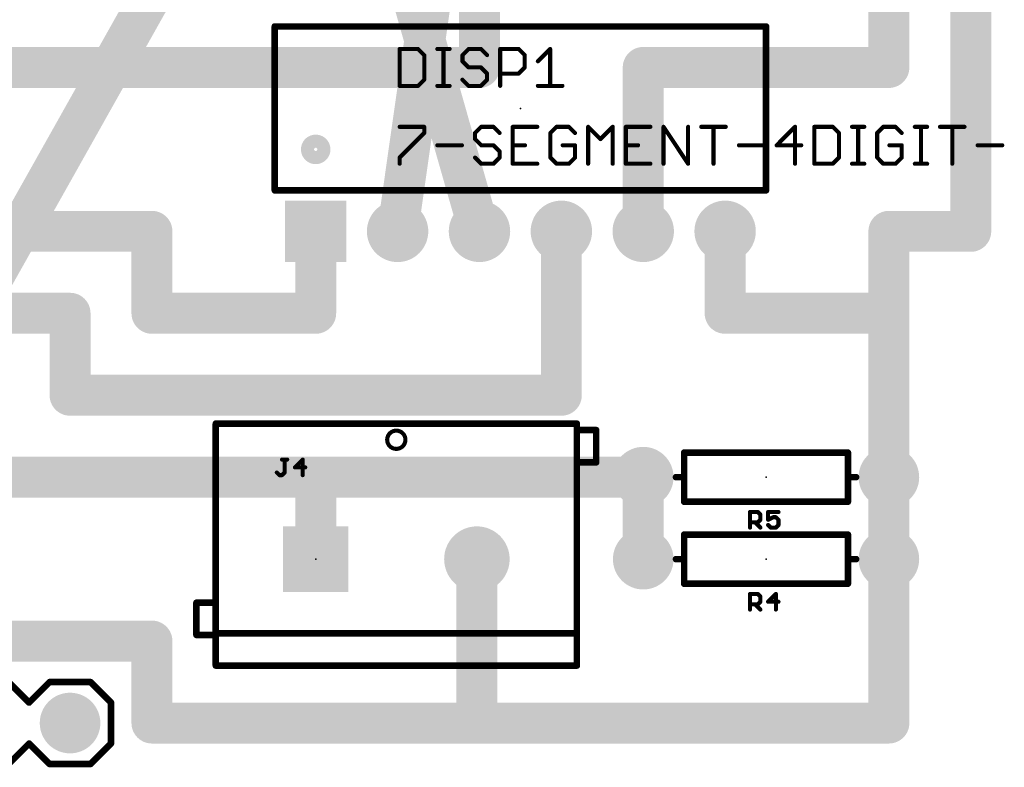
# Model space of a CAD drawing. Extents: x 28.5 to 116.5, y 17.1 to 76.8.
# Tile 6 of 8: x 69.6 to 100.1, y 18.9 to 42.1. Entities that reach past the tile are written whole.
import ezdxf

# ---------------------------------------------------------------- set-up
doc = ezdxf.new("R2010")
doc.units = 0
for name, color, linetype in [('1', 22, 'CONTINUOUS'), ('16', 175, 'CONTINUOUS'), ('17', 82, 'CONTINUOUS'), ('21', 253, 'CONTINUOUS'), ('23', 7, 'CONTINUOUS'), ('25', 253, 'CONTINUOUS'), ('27', 253, 'CONTINUOUS'), ('51', 253, 'CONTINUOUS')]:
    doc.layers.add(name, color=color, linetype=linetype)

# ---------------------------------------------------------------- blocks, each defined once
blk = doc.blocks.new('SQUAREP')
blk.add_solid([(-0.5, -0.5), (0.5, -0.5), (-0.5, 0.5), (0.5, 0.5)])
blk = doc.blocks.new('ROUNDP')
at = {"const_width": 0.5}
blk.add_lwpolyline([(0, -0.25, 1), (0, 0.25, 1), (0, -0.25)], format="xyb", dxfattribs=at)
blk = doc.blocks.new('RECT')
blk.add_solid([(-0.5, -0.5), (0.5, -0.5), (-0.5, 0.5), (0.5, 0.5)])

msp = doc.modelspace()

# ---------------------------------------------------------------- linework, layer by layer
at = {"layer": '1', "const_width": 1.27}
for points in [[(83.82, 60.96), (60.96, 20.32)], [(78.74, 53.34), (83.82, 35.56)], [(83.82, 53.34), (81.28, 35.56)]]:
    msp.add_lwpolyline(points, dxfattribs=at)
at = {"layer": '1', "const_width": 0.635}
for points in [[(80.9657, 35.6049, 1), (81.5943, 35.5151)], [(83.5147, 35.4728, 1), (84.1253, 35.6472)]]:
    msp.add_lwpolyline(points, format="xyb", dxfattribs=at)
at = {"layer": '16', "const_width": 1.27}
for points in [[(99.06, 35.56), (99.06, 58.42)], [(96.52, 55.88), (96.52, 40.64)], [(83.82, 40.64), (83.82, 43.18)], [(66.04, 40.64), (83.82, 40.64)], [(88.9, 40.64), (88.9, 35.56)], [(96.52, 40.64), (88.9, 40.64)], [(63.5, 35.56), (73.66, 35.56)], [(73.66, 35.56), (73.66, 33.02)], [(78.74, 33.02), (78.74, 35.56)], [(86.36, 30.48), (86.36, 35.56)], [(91.44, 33.02), (91.44, 35.56)], [(96.52, 33.02), (96.52, 35.56)], [(96.52, 35.56), (99.06, 35.56)], [(60.96, 33.02), (71.12, 33.02)], [(71.12, 33.02), (71.12, 30.48)], [(73.66, 33.02), (78.74, 33.02)], [(96.52, 33.02), (91.44, 33.02)], [(96.52, 27.94), (96.52, 33.02)], [(71.12, 30.48), (86.36, 30.48)], [(68.58, 27.94), (79.3767, 27.94)], [(78.74, 27.94), (78.74, 25.4)], [(79.3767, 27.94), (78.74, 27.94)], [(79.3767, 27.94), (88.9, 27.94)], [(88.9, 27.94), (88.9, 25.4)], [(96.52, 25.4), (96.52, 27.94)], [(83.74, 25.4), (83.74, 20.4)], [(96.52, 20.32), (96.52, 25.4)], [(68.58, 22.86), (73.66, 22.86)], [(73.66, 22.86), (73.66, 20.32)], [(83.82, 20.32), (73.66, 20.32)], [(83.74, 20.4), (83.82, 20.32)], [(83.82, 20.32), (96.52, 20.32)]]:
    msp.add_lwpolyline(points, dxfattribs=at)
at = {"layer": '16', "const_width": 0.635}
for points in [[(83.82, 40.3225, 1), (83.82, 40.9575)], [(89.2175, 40.64, 1), (88.5825, 40.64)], [(88.9, 40.9575, 1), (88.9, 40.3225)], [(96.52, 40.3225, 1), (96.52, 40.9575)], [(83.5025, 40.64, 1), (84.1375, 40.64)], [(96.2025, 40.64, 1), (96.8375, 40.64)], [(73.9775, 35.56, 1), (73.3425, 35.56)], [(73.66, 35.2425, 1), (73.66, 35.8775)], [(79.0575, 35.56, 1), (78.4225, 35.56)], [(86.6775, 35.56, 1), (86.0425, 35.56)], [(91.7575, 35.56, 1), (91.1225, 35.56)], [(96.8375, 35.56, 1), (96.2025, 35.56)], [(96.52, 35.8775, 1), (96.52, 35.2425)], [(99.06, 35.2425, 1), (99.06, 35.8775)], [(88.5825, 35.56, 1), (89.2175, 35.56)], [(98.7425, 35.56, 1), (99.3775, 35.56)], [(71.4375, 33.02, 1), (70.8025, 33.02)], [(71.12, 32.7025, 1), (71.12, 33.3375)], [(73.66, 33.3375, 1), (73.66, 32.7025)], [(78.74, 32.7025, 1), (78.74, 33.3375)], [(91.44, 33.3375, 1), (91.44, 32.7025)], [(96.8375, 33.02, 1), (96.2025, 33.02)], [(96.52, 32.7025, 1), (96.52, 33.3375)], [(73.3425, 33.02, 1), (73.9775, 33.02)], [(78.4225, 33.02, 1), (79.0575, 33.02)], [(91.1225, 33.02, 1), (91.7575, 33.02)], [(96.2025, 33.02, 1), (96.8375, 33.02)], [(71.12, 30.7975, 1), (71.12, 30.1625)], [(86.36, 30.1625, 1), (86.36, 30.7975)], [(70.8025, 30.48, 1), (71.4375, 30.48)], [(86.0425, 30.48, 1), (86.6775, 30.48)], [(79.0575, 27.94, 1), (78.4225, 27.94)], [(78.74, 28.2575, 1), (78.74, 27.6225)], [(79.3767, 28.2575, 1), (79.3767, 27.6225)], [(79.3767, 27.6225, 1), (79.3767, 28.2575)], [(79.3767, 27.6225, 1), (79.3767, 28.2575)], [(89.2175, 27.94, 1), (88.5825, 27.94)], [(88.9, 27.6225, 1), (88.9, 28.2575)], [(96.8375, 27.94, 1), (96.2025, 27.94)], [(96.2025, 27.94, 1), (96.8375, 27.94)], [(84.0575, 25.4, 1), (83.4225, 25.4)], [(96.8375, 25.4, 1), (96.2025, 25.4)], [(78.4225, 25.4, 1), (79.0575, 25.4)], [(88.5825, 25.4, 1), (89.2175, 25.4)], [(96.2025, 25.4, 1), (96.8375, 25.4)], [(73.9775, 22.86, 1), (73.3425, 22.86)], [(73.66, 22.5425, 1), (73.66, 23.1775)], [(73.66, 20.6375, 1), (73.66, 20.0025)], [(83.9645, 20.6245, 1), (83.5155, 20.1755)], [(83.82, 20.6375, 1), (83.82, 20.0025)], [(83.5955, 20.0955, 1), (84.0445, 20.5445)], [(83.82, 20.0025, 1), (83.82, 20.6375)], [(96.52, 20.0025, 1), (96.52, 20.6375)], [(73.3425, 20.32, 1), (73.9775, 20.32)], [(83.4225, 20.4, 1), (84.0575, 20.4)], [(96.2025, 20.32, 1), (96.8375, 20.32)]]:
    msp.add_lwpolyline(points, format="xyb", dxfattribs=at)
at = {"layer": '21', "const_width": 0.2032}
for points in [[(77.47, 36.83), (77.47, 41.91)], [(77.47, 41.91), (92.71, 41.91)], [(92.71, 41.91), (92.71, 36.83)], [(77.47, 36.83), (92.71, 36.83)], [(75.64, 29.6), (86.84, 29.6)], [(75.64, 23.1), (75.64, 29.6)], [(86.84, 29.6), (86.84, 23.1)], [(90.17, 27.94), (90.17, 28.702)], [(90.17, 28.702), (95.25, 28.702)], [(95.25, 28.702), (95.25, 27.94)], [(90.17, 27.94), (89.916, 27.94)], [(90.17, 27.178), (90.17, 27.94)], [(95.25, 27.94), (95.25, 27.178)], [(95.25, 27.94), (95.504, 27.94)], [(95.25, 27.178), (90.17, 27.178)], [(90.17, 25.4), (90.17, 26.162)], [(90.17, 26.162), (95.25, 26.162)], [(95.25, 26.162), (95.25, 25.4)], [(90.17, 25.4), (89.916, 25.4)], [(90.17, 24.638), (90.17, 25.4)], [(95.25, 25.4), (95.25, 24.638)], [(95.25, 25.4), (95.504, 25.4)], [(95.25, 24.638), (90.17, 24.638)], [(75.64, 22.1), (75.64, 23.1)], [(86.84, 23.1), (75.64, 23.1)], [(86.84, 23.1), (86.84, 22.1)], [(86.84, 22.1), (75.64, 22.1)], [(69.215, 21.59), (69.85, 20.955)], [(70.485, 21.59), (69.85, 20.955)], [(70.485, 21.59), (71.755, 21.59)], [(71.755, 21.59), (72.39, 20.955)], [(72.39, 20.955), (72.39, 19.685)], [(69.85, 19.685), (69.215, 19.05)], [(69.85, 19.685), (70.485, 19.05)], [(72.39, 19.685), (71.755, 19.05)], [(71.755, 19.05), (70.485, 19.05)]]:
    msp.add_lwpolyline(points, dxfattribs=at)
at = {"layer": '21'}
for points, const_width in [([(77.5208, 41.91, 1), (77.4192, 41.91)], 0.1016), ([(77.47, 41.9608, 1), (77.47, 41.8592)], 0.1016), ([(92.7608, 41.91, 1), (92.6592, 41.91)], 0.1016), ([(92.71, 41.8592, 1), (92.71, 41.9608)], 0.1016), ([(78.74, 37.846, 1), (78.74, 38.354, 1), (78.74, 37.846)], 0.4064), ([(77.47, 36.8808, 1), (77.47, 36.7792)], 0.1016), ([(77.4192, 36.83, 1), (77.5208, 36.83)], 0.1016), ([(92.6592, 36.83, 1), (92.7608, 36.83)], 0.1016), ([(92.71, 36.7792, 1), (92.71, 36.8808)], 0.1016), ([(75.64, 29.6508, 1), (75.64, 29.5492)], 0.1016), ([(75.6908, 29.6, 1), (75.5892, 29.6)], 0.1016), ([(86.8908, 29.6, 1), (86.7892, 29.6)], 0.1016), ([(86.84, 29.5492, 1), (86.84, 29.6508)], 0.1016), ([(90.2208, 28.702, 1), (90.1192, 28.702)], 0.1016), ([(90.17, 28.7528, 1), (90.17, 28.6512)], 0.1016), ([(95.3008, 28.702, 1), (95.1992, 28.702)], 0.1016), ([(95.25, 28.6512, 1), (95.25, 28.7528)], 0.1016), ([(89.916, 27.9908, 1), (89.916, 27.8892)], 0.1016), ([(90.2208, 27.94, 1), (90.1192, 27.94)], 0.1016), ([(90.1192, 27.94, 1), (90.2208, 27.94)], 0.1016), ([(90.17, 27.8892, 1), (90.17, 27.9908)], 0.1016), ([(95.3008, 27.94, 1), (95.1992, 27.94)], 0.1016), ([(95.25, 27.9908, 1), (95.25, 27.8892)], 0.1016), ([(95.1992, 27.94, 1), (95.3008, 27.94)], 0.1016), ([(95.504, 27.8892, 1), (95.504, 27.9908)], 0.1016), ([(90.17, 27.2288, 1), (90.17, 27.1272)], 0.1016), ([(90.1192, 27.178, 1), (90.2208, 27.178)], 0.1016), ([(95.1992, 27.178, 1), (95.3008, 27.178)], 0.1016), ([(95.25, 27.1272, 1), (95.25, 27.2288)], 0.1016), ([(90.2208, 26.162, 1), (90.1192, 26.162)], 0.1016), ([(90.17, 26.2128, 1), (90.17, 26.1112)], 0.1016), ([(95.3008, 26.162, 1), (95.1992, 26.162)], 0.1016), ([(95.25, 26.1112, 1), (95.25, 26.2128)], 0.1016), ([(89.916, 25.4508, 1), (89.916, 25.3492)], 0.1016), ([(90.2208, 25.4, 1), (90.1192, 25.4)], 0.1016), ([(90.1192, 25.4, 1), (90.2208, 25.4)], 0.1016), ([(90.17, 25.3492, 1), (90.17, 25.4508)], 0.1016), ([(95.3008, 25.4, 1), (95.1992, 25.4)], 0.1016), ([(95.25, 25.4508, 1), (95.25, 25.3492)], 0.1016), ([(95.1992, 25.4, 1), (95.3008, 25.4)], 0.1016), ([(95.504, 25.3492, 1), (95.504, 25.4508)], 0.1016), ([(90.17, 24.6888, 1), (90.17, 24.5872)], 0.1016), ([(90.1192, 24.638, 1), (90.2208, 24.638)], 0.1016), ([(95.1992, 24.638, 1), (95.3008, 24.638)], 0.1016), ([(95.25, 24.5872, 1), (95.25, 24.6888)], 0.1016), ([(75.6908, 23.1, 1), (75.5892, 23.1)], 0.1016), ([(75.64, 23.1508, 1), (75.64, 23.0492)], 0.1016), ([(75.5892, 23.1, 1), (75.6908, 23.1)], 0.1016), ([(86.8908, 23.1, 1), (86.7892, 23.1)], 0.1016), ([(86.7892, 23.1, 1), (86.8908, 23.1)], 0.1016), ([(86.84, 23.0492, 1), (86.84, 23.1508)], 0.1016), ([(75.64, 22.1508, 1), (75.64, 22.0492)], 0.1016), ([(75.5892, 22.1, 1), (75.6908, 22.1)], 0.1016), ([(86.7892, 22.1, 1), (86.8908, 22.1)], 0.1016), ([(86.84, 22.0492, 1), (86.84, 22.1508)], 0.1016), ([(70.485, 21.6408, 1), (70.485, 21.5392)], 0.1016), ([(70.5209, 21.5541, 1), (70.4491, 21.6259)], 0.1016), ([(71.7909, 21.6259, 1), (71.7191, 21.5541)], 0.1016), ([(71.755, 21.5392, 1), (71.755, 21.6408)], 0.1016), ([(69.8141, 20.9909, 1), (69.8859, 20.9191)], 0.1016), ([(69.8141, 20.9191, 1), (69.8859, 20.9909)], 0.1016), ([(72.4408, 20.955, 1), (72.3392, 20.955)], 0.1016), ([(72.3541, 20.9191, 1), (72.4259, 20.9909)], 0.1016), ([(69.8859, 19.7209, 1), (69.8141, 19.6491)], 0.1016), ([(69.8859, 19.6491, 1), (69.8141, 19.7209)], 0.1016), ([(72.3392, 19.685, 1), (72.4408, 19.685)], 0.1016), ([(72.4259, 19.6491, 1), (72.3541, 19.7209)], 0.1016), ([(70.485, 19.1008, 1), (70.485, 18.9992)], 0.1016), ([(70.4491, 19.0141, 1), (70.5209, 19.0859)], 0.1016), ([(71.7191, 19.0859, 1), (71.7909, 19.0141)], 0.1016), ([(71.755, 18.9992, 1), (71.755, 19.1008)], 0.1016)]:
    msp.add_lwpolyline(points, format="xyb", dxfattribs=dict(at, const_width=const_width))
at = {"layer": '23'}
for p in [(85.09, 39.37), (92.71, 27.94), (78.74, 25.4), (92.71, 25.4)]:
    msp.add_point(p, dxfattribs=at)
at = {"layer": '25', "const_width": 0.127}
for points in [[(81.3435, 41.2125), (81.3435, 40.0685)], [(81.9155, 41.2125), (81.3435, 41.2125)], [(82.1061, 41.0218), (81.9155, 41.2125)], [(82.5129, 41.2125), (82.8942, 41.2125)], [(82.7036, 40.0685), (82.7036, 41.2125)], [(83.4832, 41.2125), (83.2925, 41.0218)], [(83.8645, 41.2125), (83.4832, 41.2125)], [(84.0551, 41.0218), (83.8645, 41.2125)], [(84.4619, 40.0685), (84.4619, 41.2125)], [(84.4619, 41.2125), (85.0339, 41.2125)], [(85.0339, 41.2125), (85.2245, 41.0218)], [(85.6313, 40.8312), (86.0126, 41.2125)], [(86.0126, 41.2125), (86.0126, 40.0685)], [(82.1061, 40.2592), (82.1061, 41.0218)], [(83.2925, 41.0218), (83.2925, 40.8312)], [(85.2245, 41.0218), (85.2245, 40.6405)], [(83.2925, 40.8312), (83.4832, 40.6405)], [(83.4832, 40.6405), (83.8645, 40.6405)], [(83.8645, 40.6405), (84.0551, 40.4498)], [(85.2245, 40.6405), (85.0339, 40.4498)], [(81.9155, 40.0685), (82.1061, 40.2592)], [(83.4832, 40.0685), (83.2925, 40.2592)], [(84.0551, 40.2592), (83.8645, 40.0685)], [(84.0551, 40.4498), (84.0551, 40.2592)], [(85.0339, 40.4498), (84.4619, 40.4498)], [(81.3435, 40.0685), (81.9155, 40.0685)], [(82.5129, 40.0685), (82.8942, 40.0685)], [(83.8645, 40.0685), (83.4832, 40.0685)], [(85.6313, 40.0685), (86.3939, 40.0685)], [(77.6945, 28.4865), (77.8555, 28.4865)], [(77.775, 28.084), (77.775, 28.4865)], [(78.3363, 28.4865), (78.0948, 28.245)], [(78.3363, 28.0035), (78.3363, 28.4865)], [(77.5335, 28.084), (77.614, 28.0035)], [(77.6945, 28.0035), (77.775, 28.084)], [(78.0948, 28.245), (78.4168, 28.245)], [(77.614, 28.0035), (77.6945, 28.0035)], [(92.2122, 26.3779), (92.2122, 26.8609)], [(92.2122, 26.8609), (92.4537, 26.8609)], [(92.4537, 26.8609), (92.5342, 26.7804)], [(93.0955, 26.8609), (92.7735, 26.8609)], [(92.7735, 26.8609), (92.7735, 26.6194)], [(92.4537, 26.5389), (92.2122, 26.5389)], [(92.3732, 26.5389), (92.5342, 26.3779)], [(92.5342, 26.6194), (92.4537, 26.5389)], [(92.5342, 26.7804), (92.5342, 26.6194)], [(92.7735, 26.6194), (92.9345, 26.6999)], [(92.9345, 26.6999), (93.015, 26.6999)], [(93.015, 26.6999), (93.0955, 26.6194)], [(93.0955, 26.6194), (93.0955, 26.4584)], [(92.854, 26.3779), (92.7735, 26.4584)], [(93.015, 26.3779), (92.854, 26.3779)], [(93.0955, 26.4584), (93.015, 26.3779)], [(92.2122, 23.8379), (92.2122, 24.3209)], [(92.2122, 24.3209), (92.4537, 24.3209)], [(92.4537, 24.3209), (92.5342, 24.2404)], [(92.5342, 24.0794), (92.4537, 23.9989)], [(92.5342, 24.2404), (92.5342, 24.0794)], [(93.015, 24.3209), (92.7735, 24.0794)], [(92.7735, 24.0794), (93.0955, 24.0794)], [(93.015, 23.8379), (93.015, 24.3209)], [(92.4537, 23.9989), (92.2122, 23.9989)], [(92.3732, 23.9989), (92.5342, 23.8379)]]:
    msp.add_lwpolyline(points, dxfattribs=at)
at = {"layer": '25', "const_width": 0.0635}
for points in [[(81.3435, 41.2442, 1), (81.3435, 41.1807)], [(81.3753, 41.2125, 1), (81.3118, 41.2125)], [(81.9379, 41.2349, 1), (81.893, 41.19)], [(81.9155, 41.1807, 1), (81.9155, 41.2442)], [(82.5129, 41.2442, 1), (82.5129, 41.1807)], [(82.7353, 41.2125, 1), (82.6718, 41.2125)], [(82.8942, 41.1807, 1), (82.8942, 41.2442)], [(83.4832, 41.2442, 1), (83.4832, 41.1807)], [(83.5056, 41.19, 1), (83.4607, 41.2349)], [(83.8869, 41.2349, 1), (83.842, 41.19)], [(83.8645, 41.1807, 1), (83.8645, 41.2442)], [(84.4936, 41.2125, 1), (84.4301, 41.2125)], [(84.4619, 41.2442, 1), (84.4619, 41.1807)], [(85.0563, 41.2349, 1), (85.0114, 41.19)], [(85.0339, 41.1807, 1), (85.0339, 41.2442)], [(86.0444, 41.2125, 1), (85.9809, 41.2125)], [(86.0351, 41.19, 1), (85.9902, 41.2349)], [(82.1379, 41.0218, 1), (82.0744, 41.0218)], [(82.0837, 40.9994, 1), (82.1286, 41.0443)], [(83.3242, 41.0218, 1), (83.2607, 41.0218)], [(83.27, 41.0443, 1), (83.3149, 40.9994)], [(84.0327, 40.9994, 1), (84.0776, 41.0443)], [(85.2563, 41.0218, 1), (85.1928, 41.0218)], [(85.2021, 40.9994, 1), (85.247, 41.0443)], [(83.2607, 40.8312, 1), (83.3242, 40.8312)], [(83.3149, 40.8536, 1), (83.27, 40.8087)], [(83.4832, 40.6722, 1), (83.4832, 40.6087)], [(83.4607, 40.618, 1), (83.5056, 40.6629)], [(83.8869, 40.6629, 1), (83.842, 40.618)], [(83.8645, 40.6087, 1), (83.8645, 40.6722)], [(85.1928, 40.6405, 1), (85.2563, 40.6405)], [(85.247, 40.618, 1), (85.2021, 40.6629)], [(85.6088, 40.8536, 1), (85.6537, 40.8087)], [(82.1286, 40.2367, 1), (82.0837, 40.2816)], [(83.3149, 40.2816, 1), (83.27, 40.2367)], [(84.0869, 40.4498, 1), (84.0234, 40.4498)], [(84.0327, 40.4274, 1), (84.0776, 40.4723)], [(84.0776, 40.2367, 1), (84.0327, 40.2816)], [(84.4619, 40.4816, 1), (84.4619, 40.4181)], [(85.0114, 40.4723, 1), (85.0563, 40.4274)], [(85.0339, 40.4181, 1), (85.0339, 40.4816)], [(81.3435, 40.1003, 1), (81.3435, 40.0367)], [(81.3118, 40.0685, 1), (81.3753, 40.0685)], [(81.893, 40.091, 1), (81.9379, 40.046)], [(81.9155, 40.0367, 1), (81.9155, 40.1003)], [(82.0744, 40.2592, 1), (82.1379, 40.2592)], [(82.5129, 40.1003, 1), (82.5129, 40.0367)], [(82.6718, 40.0685, 1), (82.7353, 40.0685)], [(82.8942, 40.0367, 1), (82.8942, 40.1003)], [(83.4832, 40.1003, 1), (83.4832, 40.0367)], [(83.4607, 40.046, 1), (83.5056, 40.091)], [(83.842, 40.091, 1), (83.8869, 40.046)], [(83.8645, 40.0367, 1), (83.8645, 40.1003)], [(84.0234, 40.2592, 1), (84.0869, 40.2592)], [(84.4301, 40.0685, 1), (84.4936, 40.0685)], [(85.6313, 40.1003, 1), (85.6313, 40.0367)], [(85.9809, 40.0685, 1), (86.0444, 40.0685)], [(86.3939, 40.0367, 1), (86.3939, 40.1003)], [(77.6945, 28.5183, 1), (77.6945, 28.4548)], [(77.8068, 28.4865, 1), (77.7433, 28.4865)], [(77.8555, 28.4548, 1), (77.8555, 28.5183)], [(78.3681, 28.4865, 1), (78.3046, 28.4865)], [(78.3588, 28.4641, 1), (78.3139, 28.509)], [(77.556, 28.1065, 1), (77.511, 28.0615)], [(77.7433, 28.084, 1), (77.8068, 28.084)], [(77.7975, 28.0615, 1), (77.7526, 28.1065)], [(78.0948, 28.2768, 1), (78.0948, 28.2133)], [(78.0724, 28.2675, 1), (78.1173, 28.2226)], [(78.4168, 28.2133, 1), (78.4168, 28.2768)], [(77.614, 28.0353, 1), (77.614, 27.9718)], [(77.5915, 27.981, 1), (77.6365, 28.026)], [(77.6721, 28.026, 1), (77.717, 27.981)], [(77.6945, 27.9718, 1), (77.6945, 28.0353)], [(78.3046, 28.0035, 1), (78.3681, 28.0035)], [(92.2122, 26.8927, 1), (92.2122, 26.8292)], [(92.2439, 26.8609, 1), (92.1804, 26.8609)], [(92.4761, 26.8834, 1), (92.4312, 26.8385)], [(92.4537, 26.8292, 1), (92.4537, 26.8927)], [(92.8052, 26.8609, 1), (92.7417, 26.8609)], [(92.7735, 26.8927, 1), (92.7735, 26.8292)], [(93.0955, 26.8292, 1), (93.0955, 26.8927)], [(92.2122, 26.5707, 1), (92.2122, 26.5072)], [(92.3956, 26.5614, 1), (92.3507, 26.5165)], [(92.4312, 26.5614, 1), (92.4761, 26.5165)], [(92.4537, 26.5072, 1), (92.4537, 26.5707)], [(92.5659, 26.7804, 1), (92.5024, 26.7804)], [(92.5024, 26.6194, 1), (92.5659, 26.6194)], [(92.5117, 26.758, 1), (92.5566, 26.8029)], [(92.5566, 26.597, 1), (92.5117, 26.6419)], [(92.7417, 26.6194, 1), (92.8052, 26.6194)], [(92.7593, 26.6478, 1), (92.7877, 26.591)], [(92.9345, 26.7317, 1), (92.9345, 26.6682)], [(92.9487, 26.6715, 1), (92.9203, 26.7283)], [(93.0375, 26.7224, 1), (92.9926, 26.6775)], [(93.015, 26.6682, 1), (93.015, 26.7317)], [(93.1273, 26.6194, 1), (93.0638, 26.6194)], [(93.0731, 26.597, 1), (93.118, 26.6419)], [(92.1804, 26.3779, 1), (92.2439, 26.3779)], [(92.5117, 26.3554, 1), (92.5566, 26.4004)], [(92.7959, 26.4809, 1), (92.751, 26.4359)], [(92.854, 26.4096, 1), (92.854, 26.3462)], [(92.8315, 26.3554, 1), (92.8764, 26.4004)], [(92.9926, 26.4004, 1), (93.0375, 26.3554)], [(93.015, 26.3462, 1), (93.015, 26.4096)], [(93.0638, 26.4584, 1), (93.1273, 26.4584)], [(93.118, 26.4359, 1), (93.0731, 26.4809)], [(92.2439, 24.3209, 1), (92.1804, 24.3209)], [(92.2122, 24.3527, 1), (92.2122, 24.2892)], [(92.4761, 24.3434, 1), (92.4312, 24.2985)], [(92.4537, 24.2892, 1), (92.4537, 24.3527)], [(92.5659, 24.2404, 1), (92.5024, 24.2404)], [(92.5117, 24.218, 1), (92.5566, 24.2629)], [(92.5566, 24.057, 1), (92.5117, 24.1019)], [(92.7735, 24.1112, 1), (92.7735, 24.0477)], [(92.751, 24.1019, 1), (92.7959, 24.057)], [(93.0468, 24.3209, 1), (92.9833, 24.3209)], [(93.0375, 24.2985, 1), (92.9926, 24.3434)], [(93.0955, 24.0477, 1), (93.0955, 24.1112)], [(92.2122, 24.0307, 1), (92.2122, 23.9672)], [(92.1804, 23.8379, 1), (92.2439, 23.8379)], [(92.3956, 24.0214, 1), (92.3507, 23.9765)], [(92.4312, 24.0214, 1), (92.4761, 23.9765)], [(92.4537, 23.9672, 1), (92.4537, 24.0307)], [(92.5024, 24.0794, 1), (92.5659, 24.0794)], [(92.5117, 23.8154, 1), (92.5566, 23.8604)], [(92.9833, 23.8379, 1), (93.0468, 23.8379)]]:
    msp.add_lwpolyline(points, format="xyb", dxfattribs=at)
at = {"layer": '27', "const_width": 0.127}
for points in [[(81.3435, 38.7995), (82.1061, 38.7995)], [(81.3435, 38.7995), (82.1061, 38.7995)], [(82.1061, 38.7995), (82.1061, 38.6088)], [(82.1061, 38.7995), (82.1061, 38.6088)], [(83.873, 38.7995), (83.6823, 38.6088)], [(83.873, 38.7995), (83.6823, 38.6088)], [(84.2543, 38.7995), (83.873, 38.7995)], [(84.2543, 38.7995), (83.873, 38.7995)], [(84.4449, 38.6088), (84.2543, 38.7995)], [(84.4449, 38.6088), (84.2543, 38.7995)], [(85.6143, 38.7995), (84.8517, 38.7995)], [(84.8517, 38.7995), (84.8517, 37.6555)], [(85.6143, 38.7995), (84.8517, 38.7995)], [(84.8517, 38.7995), (84.8517, 37.6555)], [(86.2118, 38.7995), (86.0211, 38.6088)], [(86.2118, 38.7995), (86.0211, 38.6088)], [(86.5931, 38.7995), (86.2118, 38.7995)], [(86.5931, 38.7995), (86.2118, 38.7995)], [(86.7837, 38.6088), (86.5931, 38.7995)], [(86.7837, 38.6088), (86.5931, 38.7995)], [(87.1905, 37.6555), (87.1905, 38.7995)], [(87.1905, 38.7995), (87.5718, 38.4182)], [(87.1905, 37.6555), (87.1905, 38.7995)], [(87.1905, 38.7995), (87.5718, 38.4182)], [(87.5718, 38.4182), (87.9531, 38.7995)], [(87.5718, 38.4182), (87.9531, 38.7995)], [(87.9531, 38.7995), (87.9531, 37.6555)], [(87.9531, 38.7995), (87.9531, 37.6555)], [(89.1225, 38.7995), (88.3599, 38.7995)], [(88.3599, 38.7995), (88.3599, 37.6555)], [(89.1225, 38.7995), (88.3599, 38.7995)], [(88.3599, 38.7995), (88.3599, 37.6555)], [(89.5293, 37.6555), (89.5293, 38.7995)], [(89.5293, 38.7995), (90.2919, 37.6555)], [(89.5293, 37.6555), (89.5293, 38.7995)], [(89.5293, 38.7995), (90.2919, 37.6555)], [(90.2919, 37.6555), (90.2919, 38.7995)], [(90.2919, 37.6555), (90.2919, 38.7995)], [(90.6987, 38.7995), (91.4613, 38.7995)], [(90.6987, 38.7995), (91.4613, 38.7995)], [(91.08, 37.6555), (91.08, 38.7995)], [(91.08, 37.6555), (91.08, 38.7995)], [(93.6095, 38.7995), (93.0375, 38.2275)], [(93.6095, 38.7995), (93.0375, 38.2275)], [(93.6095, 37.6555), (93.6095, 38.7995)], [(93.6095, 37.6555), (93.6095, 38.7995)], [(94.2069, 38.7995), (94.2069, 37.6555)], [(94.7789, 38.7995), (94.2069, 38.7995)], [(94.2069, 38.7995), (94.2069, 37.6555)], [(94.7789, 38.7995), (94.2069, 38.7995)], [(94.9695, 38.6088), (94.7789, 38.7995)], [(94.9695, 38.6088), (94.7789, 38.7995)], [(95.3763, 38.7995), (95.7576, 38.7995)], [(95.3763, 38.7995), (95.7576, 38.7995)], [(95.5669, 37.6555), (95.5669, 38.7995)], [(95.5669, 37.6555), (95.5669, 38.7995)], [(96.3465, 38.7995), (96.1559, 38.6088)], [(96.3465, 38.7995), (96.1559, 38.6088)], [(96.7278, 38.7995), (96.3465, 38.7995)], [(96.7278, 38.7995), (96.3465, 38.7995)], [(96.9185, 38.6088), (96.7278, 38.7995)], [(96.9185, 38.6088), (96.7278, 38.7995)], [(97.3253, 38.7995), (97.7066, 38.7995)], [(97.3253, 38.7995), (97.7066, 38.7995)], [(97.5159, 37.6555), (97.5159, 38.7995)], [(97.5159, 37.6555), (97.5159, 38.7995)], [(98.1049, 38.7995), (98.8675, 38.7995)], [(98.1049, 38.7995), (98.8675, 38.7995)], [(98.4862, 37.6555), (98.4862, 38.7995)], [(98.4862, 37.6555), (98.4862, 38.7995)], [(82.1061, 38.6088), (81.3435, 37.8462)], [(82.1061, 38.6088), (81.3435, 37.8462)], [(83.6823, 38.6088), (83.6823, 38.4182)], [(83.6823, 38.6088), (83.6823, 38.4182)], [(86.0211, 38.6088), (86.0211, 37.8462)], [(86.0211, 38.6088), (86.0211, 37.8462)], [(94.9695, 37.8462), (94.9695, 38.6088)], [(94.9695, 37.8462), (94.9695, 38.6088)], [(96.1559, 38.6088), (96.1559, 37.8462)], [(96.1559, 38.6088), (96.1559, 37.8462)], [(82.5129, 38.2275), (83.2755, 38.2275)], [(82.5129, 38.2275), (83.2755, 38.2275)], [(83.6823, 38.4182), (83.873, 38.2275)], [(83.6823, 38.4182), (83.873, 38.2275)], [(83.873, 38.2275), (84.2543, 38.2275)], [(83.873, 38.2275), (84.2543, 38.2275)], [(84.2543, 38.2275), (84.4449, 38.0368)], [(84.2543, 38.2275), (84.4449, 38.0368)], [(84.8517, 38.2275), (85.233, 38.2275)], [(84.8517, 38.2275), (85.233, 38.2275)], [(86.7837, 38.2275), (86.4024, 38.2275)], [(86.7837, 38.2275), (86.4024, 38.2275)], [(86.7837, 37.8462), (86.7837, 38.2275)], [(86.7837, 37.8462), (86.7837, 38.2275)], [(88.3599, 38.2275), (88.7412, 38.2275)], [(88.3599, 38.2275), (88.7412, 38.2275)], [(91.8681, 38.2275), (92.6307, 38.2275)], [(91.8681, 38.2275), (92.6307, 38.2275)], [(93.0375, 38.2275), (93.8001, 38.2275)], [(93.0375, 38.2275), (93.8001, 38.2275)], [(96.9185, 38.2275), (96.5372, 38.2275)], [(96.9185, 38.2275), (96.5372, 38.2275)], [(96.9185, 37.8462), (96.9185, 38.2275)], [(96.9185, 37.8462), (96.9185, 38.2275)], [(99.2743, 38.2275), (100.0369, 38.2275)], [(99.2743, 38.2275), (100.0369, 38.2275)], [(81.3435, 37.8462), (81.3435, 37.6555)], [(81.3435, 37.8462), (81.3435, 37.6555)], [(83.873, 37.6555), (83.6823, 37.8462)], [(83.873, 37.6555), (83.6823, 37.8462)], [(84.4449, 37.8462), (84.2543, 37.6555)], [(84.4449, 37.8462), (84.2543, 37.6555)], [(84.4449, 38.0368), (84.4449, 37.8462)], [(84.4449, 38.0368), (84.4449, 37.8462)], [(86.0211, 37.8462), (86.2118, 37.6555)], [(86.0211, 37.8462), (86.2118, 37.6555)], [(86.5931, 37.6555), (86.7837, 37.8462)], [(86.5931, 37.6555), (86.7837, 37.8462)], [(94.7789, 37.6555), (94.9695, 37.8462)], [(94.7789, 37.6555), (94.9695, 37.8462)], [(96.1559, 37.8462), (96.3465, 37.6555)], [(96.1559, 37.8462), (96.3465, 37.6555)], [(96.7278, 37.6555), (96.9185, 37.8462)], [(96.7278, 37.6555), (96.9185, 37.8462)], [(84.2543, 37.6555), (83.873, 37.6555)], [(84.2543, 37.6555), (83.873, 37.6555)], [(84.8517, 37.6555), (85.6143, 37.6555)], [(84.8517, 37.6555), (85.6143, 37.6555)], [(86.2118, 37.6555), (86.5931, 37.6555)], [(86.2118, 37.6555), (86.5931, 37.6555)], [(88.3599, 37.6555), (89.1225, 37.6555)], [(88.3599, 37.6555), (89.1225, 37.6555)], [(94.2069, 37.6555), (94.7789, 37.6555)], [(94.2069, 37.6555), (94.7789, 37.6555)], [(95.3763, 37.6555), (95.7576, 37.6555)], [(95.3763, 37.6555), (95.7576, 37.6555)], [(96.3465, 37.6555), (96.7278, 37.6555)], [(96.3465, 37.6555), (96.7278, 37.6555)], [(97.3253, 37.6555), (97.7066, 37.6555)], [(97.3253, 37.6555), (97.7066, 37.6555)]]:
    msp.add_lwpolyline(points, dxfattribs=at)
at = {"layer": '27', "const_width": 0.0635}
for points in [[(81.3435, 38.8312, 1), (81.3435, 38.7677)], [(81.3435, 38.8312, 1), (81.3435, 38.7677)], [(82.1379, 38.7995, 1), (82.0744, 38.7995)], [(82.1379, 38.7995, 1), (82.0744, 38.7995)], [(82.1061, 38.7677, 1), (82.1061, 38.8312)], [(82.1061, 38.7677, 1), (82.1061, 38.8312)], [(83.873, 38.8312, 1), (83.873, 38.7677)], [(83.873, 38.8312, 1), (83.873, 38.7677)], [(83.8954, 38.777, 1), (83.8505, 38.8219)], [(83.8954, 38.777, 1), (83.8505, 38.8219)], [(84.2767, 38.8219, 1), (84.2318, 38.777)], [(84.2767, 38.8219, 1), (84.2318, 38.777)], [(84.2543, 38.7677, 1), (84.2543, 38.8312)], [(84.2543, 38.7677, 1), (84.2543, 38.8312)], [(84.8517, 38.8312, 1), (84.8517, 38.7677)], [(84.8834, 38.7995, 1), (84.8199, 38.7995)], [(84.8517, 38.8312, 1), (84.8517, 38.7677)], [(84.8834, 38.7995, 1), (84.8199, 38.7995)], [(85.6143, 38.7677, 1), (85.6143, 38.8312)], [(85.6143, 38.7677, 1), (85.6143, 38.8312)], [(86.2118, 38.8312, 1), (86.2118, 38.7677)], [(86.2118, 38.8312, 1), (86.2118, 38.7677)], [(86.2342, 38.777, 1), (86.1893, 38.8219)], [(86.2342, 38.777, 1), (86.1893, 38.8219)], [(86.6155, 38.8219, 1), (86.5706, 38.777)], [(86.6155, 38.8219, 1), (86.5706, 38.777)], [(86.5931, 38.7677, 1), (86.5931, 38.8312)], [(86.5931, 38.7677, 1), (86.5931, 38.8312)], [(87.2222, 38.7995, 1), (87.1587, 38.7995)], [(87.2222, 38.7995, 1), (87.1587, 38.7995)], [(87.2129, 38.8219, 1), (87.168, 38.777)], [(87.2129, 38.8219, 1), (87.168, 38.777)], [(87.9849, 38.7995, 1), (87.9214, 38.7995)], [(87.9849, 38.7995, 1), (87.9214, 38.7995)], [(87.9756, 38.777, 1), (87.9307, 38.8219)], [(87.9756, 38.777, 1), (87.9307, 38.8219)], [(88.3599, 38.8312, 1), (88.3599, 38.7677)], [(88.3916, 38.7995, 1), (88.3281, 38.7995)], [(88.3599, 38.8312, 1), (88.3599, 38.7677)], [(88.3916, 38.7995, 1), (88.3281, 38.7995)], [(89.1225, 38.7677, 1), (89.1225, 38.8312)], [(89.1225, 38.7677, 1), (89.1225, 38.8312)], [(89.561, 38.7995, 1), (89.4975, 38.7995)], [(89.561, 38.7995, 1), (89.4975, 38.7995)], [(89.5557, 38.8171, 1), (89.5029, 38.7819)], [(89.5557, 38.8171, 1), (89.5029, 38.7819)], [(90.3237, 38.7995, 1), (90.2602, 38.7995)], [(90.3237, 38.7995, 1), (90.2602, 38.7995)], [(90.6987, 38.8312, 1), (90.6987, 38.7677)], [(90.6987, 38.8312, 1), (90.6987, 38.7677)], [(91.1118, 38.7995, 1), (91.0482, 38.7995)], [(91.1118, 38.7995, 1), (91.0482, 38.7995)], [(91.4613, 38.7677, 1), (91.4613, 38.8312)], [(91.4613, 38.7677, 1), (91.4613, 38.8312)], [(93.6412, 38.7995, 1), (93.5777, 38.7995)], [(93.6412, 38.7995, 1), (93.5777, 38.7995)], [(93.6319, 38.777, 1), (93.587, 38.8219)], [(93.6319, 38.777, 1), (93.587, 38.8219)], [(94.2386, 38.7995, 1), (94.1751, 38.7995)], [(94.2386, 38.7995, 1), (94.1751, 38.7995)], [(94.2069, 38.8312, 1), (94.2069, 38.7677)], [(94.2069, 38.8312, 1), (94.2069, 38.7677)], [(94.8013, 38.8219, 1), (94.7564, 38.777)], [(94.8013, 38.8219, 1), (94.7564, 38.777)], [(94.7789, 38.7677, 1), (94.7789, 38.8312)], [(94.7789, 38.7677, 1), (94.7789, 38.8312)], [(95.3763, 38.8312, 1), (95.3763, 38.7677)], [(95.3763, 38.8312, 1), (95.3763, 38.7677)], [(95.5987, 38.7995, 1), (95.5352, 38.7995)], [(95.5987, 38.7995, 1), (95.5352, 38.7995)], [(95.7576, 38.7677, 1), (95.7576, 38.8312)], [(95.7576, 38.7677, 1), (95.7576, 38.8312)], [(96.3465, 38.8312, 1), (96.3465, 38.7677)], [(96.3465, 38.8312, 1), (96.3465, 38.7677)], [(96.369, 38.777, 1), (96.3241, 38.8219)], [(96.369, 38.777, 1), (96.3241, 38.8219)], [(96.7503, 38.8219, 1), (96.7054, 38.777)], [(96.7503, 38.8219, 1), (96.7054, 38.777)], [(96.7278, 38.7677, 1), (96.7278, 38.8312)], [(96.7278, 38.7677, 1), (96.7278, 38.8312)], [(97.3253, 38.8312, 1), (97.3253, 38.7677)], [(97.3253, 38.8312, 1), (97.3253, 38.7677)], [(97.5477, 38.7995, 1), (97.4842, 38.7995)], [(97.5477, 38.7995, 1), (97.4842, 38.7995)], [(97.7066, 38.7677, 1), (97.7066, 38.8312)], [(97.7066, 38.7677, 1), (97.7066, 38.8312)], [(98.1049, 38.8312, 1), (98.1049, 38.7677)], [(98.1049, 38.8312, 1), (98.1049, 38.7677)], [(98.5179, 38.7995, 1), (98.4544, 38.7995)], [(98.5179, 38.7995, 1), (98.4544, 38.7995)], [(98.8675, 38.7677, 1), (98.8675, 38.8312)], [(98.8675, 38.7677, 1), (98.8675, 38.8312)], [(82.0744, 38.6088, 1), (82.1379, 38.6088)], [(82.0744, 38.6088, 1), (82.1379, 38.6088)], [(82.1286, 38.5864, 1), (82.0837, 38.6313)], [(82.1286, 38.5864, 1), (82.0837, 38.6313)], [(83.714, 38.6088, 1), (83.6505, 38.6088)], [(83.714, 38.6088, 1), (83.6505, 38.6088)], [(83.6598, 38.6313, 1), (83.7047, 38.5864)], [(83.6598, 38.6313, 1), (83.7047, 38.5864)], [(84.4225, 38.5864, 1), (84.4674, 38.6313)], [(84.4225, 38.5864, 1), (84.4674, 38.6313)], [(86.0528, 38.6088, 1), (85.9893, 38.6088)], [(86.0528, 38.6088, 1), (85.9893, 38.6088)], [(85.9986, 38.6313, 1), (86.0435, 38.5864)], [(85.9986, 38.6313, 1), (86.0435, 38.5864)], [(86.7613, 38.5864, 1), (86.8062, 38.6313)], [(86.7613, 38.5864, 1), (86.8062, 38.6313)], [(95.0013, 38.6088, 1), (94.9378, 38.6088)], [(95.0013, 38.6088, 1), (94.9378, 38.6088)], [(94.9471, 38.5864, 1), (94.992, 38.6313)], [(94.9471, 38.5864, 1), (94.992, 38.6313)], [(96.1876, 38.6088, 1), (96.1241, 38.6088)], [(96.1876, 38.6088, 1), (96.1241, 38.6088)], [(96.1334, 38.6313, 1), (96.1783, 38.5864)], [(96.1334, 38.6313, 1), (96.1783, 38.5864)], [(96.8961, 38.5864, 1), (96.941, 38.6313)], [(96.8961, 38.5864, 1), (96.941, 38.6313)], [(82.5129, 38.2592, 1), (82.5129, 38.1957)], [(82.5129, 38.2592, 1), (82.5129, 38.1957)], [(83.2755, 38.1957, 1), (83.2755, 38.2592)], [(83.2755, 38.1957, 1), (83.2755, 38.2592)], [(83.6505, 38.4182, 1), (83.714, 38.4182)], [(83.6505, 38.4182, 1), (83.714, 38.4182)], [(83.7047, 38.4406, 1), (83.6598, 38.3957)], [(83.7047, 38.4406, 1), (83.6598, 38.3957)], [(83.873, 38.2592, 1), (83.873, 38.1957)], [(83.873, 38.2592, 1), (83.873, 38.1957)], [(83.8505, 38.205, 1), (83.8954, 38.2499)], [(83.8505, 38.205, 1), (83.8954, 38.2499)], [(84.2767, 38.2499, 1), (84.2318, 38.205)], [(84.2767, 38.2499, 1), (84.2318, 38.205)], [(84.2543, 38.1957, 1), (84.2543, 38.2592)], [(84.2543, 38.1957, 1), (84.2543, 38.2592)], [(84.8517, 38.2592, 1), (84.8517, 38.1957)], [(84.8517, 38.2592, 1), (84.8517, 38.1957)], [(85.233, 38.1957, 1), (85.233, 38.2592)], [(85.233, 38.1957, 1), (85.233, 38.2592)], [(86.4024, 38.2592, 1), (86.4024, 38.1957)], [(86.4024, 38.2592, 1), (86.4024, 38.1957)], [(86.8155, 38.2275, 1), (86.752, 38.2275)], [(86.8155, 38.2275, 1), (86.752, 38.2275)], [(86.7837, 38.1957, 1), (86.7837, 38.2592)], [(86.7837, 38.1957, 1), (86.7837, 38.2592)], [(87.5494, 38.4406, 1), (87.5943, 38.3957)], [(87.5494, 38.4406, 1), (87.5943, 38.3957)], [(87.5494, 38.3957, 1), (87.5943, 38.4406)], [(87.5494, 38.3957, 1), (87.5943, 38.4406)], [(88.3599, 38.2592, 1), (88.3599, 38.1957)], [(88.3599, 38.2592, 1), (88.3599, 38.1957)], [(88.7412, 38.1957, 1), (88.7412, 38.2592)], [(88.7412, 38.1957, 1), (88.7412, 38.2592)], [(91.8681, 38.2592, 1), (91.8681, 38.1957)], [(91.8681, 38.2592, 1), (91.8681, 38.1957)], [(92.6307, 38.1957, 1), (92.6307, 38.2592)], [(92.6307, 38.1957, 1), (92.6307, 38.2592)], [(93.0375, 38.2592, 1), (93.0375, 38.1957)], [(93.0375, 38.2592, 1), (93.0375, 38.1957)], [(93.015, 38.2499, 1), (93.0599, 38.205)], [(93.015, 38.2499, 1), (93.0599, 38.205)], [(93.8001, 38.1957, 1), (93.8001, 38.2592)], [(93.8001, 38.1957, 1), (93.8001, 38.2592)], [(96.5372, 38.2592, 1), (96.5372, 38.1957)], [(96.5372, 38.2592, 1), (96.5372, 38.1957)], [(96.9503, 38.2275, 1), (96.8868, 38.2275)], [(96.9503, 38.2275, 1), (96.8868, 38.2275)], [(96.9185, 38.1957, 1), (96.9185, 38.2592)], [(96.9185, 38.1957, 1), (96.9185, 38.2592)], [(99.2743, 38.2592, 1), (99.2743, 38.1957)], [(99.2743, 38.2592, 1), (99.2743, 38.1957)], [(100.0369, 38.1957, 1), (100.0369, 38.2592)], [(100.0369, 38.1957, 1), (100.0369, 38.2592)], [(81.321, 37.8686, 1), (81.366, 37.8237)], [(81.321, 37.8686, 1), (81.366, 37.8237)], [(81.3753, 37.8462, 1), (81.3118, 37.8462)], [(81.3753, 37.8462, 1), (81.3118, 37.8462)], [(83.7047, 37.8686, 1), (83.6598, 37.8237)], [(83.7047, 37.8686, 1), (83.6598, 37.8237)], [(84.4767, 38.0368, 1), (84.4132, 38.0368)], [(84.4767, 38.0368, 1), (84.4132, 38.0368)], [(84.4132, 37.8462, 1), (84.4767, 37.8462)], [(84.4132, 37.8462, 1), (84.4767, 37.8462)], [(84.4225, 38.0144, 1), (84.4674, 38.0593)], [(84.4225, 38.0144, 1), (84.4674, 38.0593)], [(84.4674, 37.8237, 1), (84.4225, 37.8686)], [(84.4674, 37.8237, 1), (84.4225, 37.8686)], [(85.9893, 37.8462, 1), (86.0528, 37.8462)], [(85.9893, 37.8462, 1), (86.0528, 37.8462)], [(86.0435, 37.8686, 1), (85.9986, 37.8237)], [(86.0435, 37.8686, 1), (85.9986, 37.8237)], [(86.752, 37.8462, 1), (86.8155, 37.8462)], [(86.752, 37.8462, 1), (86.8155, 37.8462)], [(86.8062, 37.8237, 1), (86.7613, 37.8686)], [(86.8062, 37.8237, 1), (86.7613, 37.8686)], [(94.9378, 37.8462, 1), (95.0013, 37.8462)], [(94.9378, 37.8462, 1), (95.0013, 37.8462)], [(94.992, 37.8237, 1), (94.9471, 37.8686)], [(94.992, 37.8237, 1), (94.9471, 37.8686)], [(96.1241, 37.8462, 1), (96.1876, 37.8462)], [(96.1241, 37.8462, 1), (96.1876, 37.8462)], [(96.1783, 37.8686, 1), (96.1334, 37.8237)], [(96.1783, 37.8686, 1), (96.1334, 37.8237)], [(96.8868, 37.8462, 1), (96.9503, 37.8462)], [(96.8868, 37.8462, 1), (96.9503, 37.8462)], [(96.941, 37.8237, 1), (96.8961, 37.8686)], [(96.941, 37.8237, 1), (96.8961, 37.8686)], [(81.3118, 37.6555, 1), (81.3753, 37.6555)], [(81.3118, 37.6555, 1), (81.3753, 37.6555)], [(83.873, 37.6873, 1), (83.873, 37.6238)], [(83.873, 37.6873, 1), (83.873, 37.6238)], [(83.8505, 37.633, 1), (83.8954, 37.678)], [(83.8505, 37.633, 1), (83.8954, 37.678)], [(84.2318, 37.678, 1), (84.2767, 37.633)], [(84.2318, 37.678, 1), (84.2767, 37.633)], [(84.2543, 37.6238, 1), (84.2543, 37.6873)], [(84.2543, 37.6238, 1), (84.2543, 37.6873)], [(84.8517, 37.6873, 1), (84.8517, 37.6238)], [(84.8517, 37.6873, 1), (84.8517, 37.6238)], [(84.8199, 37.6555, 1), (84.8834, 37.6555)], [(84.8199, 37.6555, 1), (84.8834, 37.6555)], [(85.6143, 37.6238, 1), (85.6143, 37.6873)], [(85.6143, 37.6238, 1), (85.6143, 37.6873)], [(86.2118, 37.6873, 1), (86.2118, 37.6238)], [(86.2118, 37.6873, 1), (86.2118, 37.6238)], [(86.1893, 37.633, 1), (86.2342, 37.678)], [(86.1893, 37.633, 1), (86.2342, 37.678)], [(86.5706, 37.678, 1), (86.6155, 37.633)], [(86.5706, 37.678, 1), (86.6155, 37.633)], [(86.5931, 37.6238, 1), (86.5931, 37.6873)], [(86.5931, 37.6238, 1), (86.5931, 37.6873)], [(87.1587, 37.6555, 1), (87.2222, 37.6555)], [(87.1587, 37.6555, 1), (87.2222, 37.6555)], [(87.9214, 37.6555, 1), (87.9849, 37.6555)], [(87.9214, 37.6555, 1), (87.9849, 37.6555)], [(88.3599, 37.6873, 1), (88.3599, 37.6238)], [(88.3599, 37.6873, 1), (88.3599, 37.6238)], [(88.3281, 37.6555, 1), (88.3916, 37.6555)], [(88.3281, 37.6555, 1), (88.3916, 37.6555)], [(89.1225, 37.6238, 1), (89.1225, 37.6873)], [(89.1225, 37.6238, 1), (89.1225, 37.6873)], [(89.4975, 37.6555, 1), (89.561, 37.6555)], [(89.4975, 37.6555, 1), (89.561, 37.6555)], [(90.2602, 37.6555, 1), (90.3237, 37.6555)], [(90.2602, 37.6555, 1), (90.3237, 37.6555)], [(90.2655, 37.6379, 1), (90.3183, 37.6731)], [(90.2655, 37.6379, 1), (90.3183, 37.6731)], [(91.0482, 37.6555, 1), (91.1118, 37.6555)], [(91.0482, 37.6555, 1), (91.1118, 37.6555)], [(93.5777, 37.6555, 1), (93.6412, 37.6555)], [(93.5777, 37.6555, 1), (93.6412, 37.6555)], [(94.1751, 37.6555, 1), (94.2386, 37.6555)], [(94.1751, 37.6555, 1), (94.2386, 37.6555)], [(94.2069, 37.6873, 1), (94.2069, 37.6238)], [(94.2069, 37.6873, 1), (94.2069, 37.6238)], [(94.7564, 37.678, 1), (94.8013, 37.633)], [(94.7564, 37.678, 1), (94.8013, 37.633)], [(94.7789, 37.6238, 1), (94.7789, 37.6873)], [(94.7789, 37.6238, 1), (94.7789, 37.6873)], [(95.3763, 37.6873, 1), (95.3763, 37.6238)], [(95.3763, 37.6873, 1), (95.3763, 37.6238)], [(95.5352, 37.6555, 1), (95.5987, 37.6555)], [(95.5352, 37.6555, 1), (95.5987, 37.6555)], [(95.7576, 37.6238, 1), (95.7576, 37.6873)], [(95.7576, 37.6238, 1), (95.7576, 37.6873)], [(96.3465, 37.6873, 1), (96.3465, 37.6238)], [(96.3465, 37.6873, 1), (96.3465, 37.6238)], [(96.3241, 37.633, 1), (96.369, 37.678)], [(96.3241, 37.633, 1), (96.369, 37.678)], [(96.7054, 37.678, 1), (96.7503, 37.633)], [(96.7054, 37.678, 1), (96.7503, 37.633)], [(96.7278, 37.6238, 1), (96.7278, 37.6873)], [(96.7278, 37.6238, 1), (96.7278, 37.6873)], [(97.3253, 37.6873, 1), (97.3253, 37.6238)], [(97.3253, 37.6873, 1), (97.3253, 37.6238)], [(97.4842, 37.6555, 1), (97.5477, 37.6555)], [(97.4842, 37.6555, 1), (97.5477, 37.6555)], [(97.7066, 37.6238, 1), (97.7066, 37.6873)], [(97.7066, 37.6238, 1), (97.7066, 37.6873)], [(98.4544, 37.6555, 1), (98.5179, 37.6555)], [(98.4544, 37.6555, 1), (98.5179, 37.6555)]]:
    msp.add_lwpolyline(points, format="xyb", dxfattribs=at)
at = {"layer": '51'}
for points, const_width in [([(81.24, 28.8172, 1), (81.24, 29.3828, 1), (81.24, 28.8172)], 0.127), ([(86.84, 29.4508, 1), (86.84, 29.3492)], 0.1016), ([(87.4908, 29.4, 1), (87.3892, 29.4)], 0.1016), ([(87.44, 29.3492, 1), (87.44, 29.4508)], 0.1016), ([(86.84, 28.4508, 1), (86.84, 28.3492)], 0.1016), ([(87.3892, 28.4, 1), (87.4908, 28.4)], 0.1016), ([(87.44, 28.3492, 1), (87.44, 28.4508)], 0.1016), ([(75.04, 24.1008, 1), (75.04, 23.9992)], 0.1016), ([(75.0908, 24.05, 1), (74.9892, 24.05)], 0.1016), ([(75.64, 23.9992, 1), (75.64, 24.1008)], 0.1016), ([(75.04, 23.1008, 1), (75.04, 22.9992)], 0.1016), ([(74.9892, 23.05, 1), (75.0908, 23.05)], 0.1016), ([(75.64, 22.9992, 1), (75.64, 23.1008)], 0.1016)]:
    msp.add_lwpolyline(points, format="xyb", dxfattribs=dict(at, const_width=const_width))
at = {"layer": '51', "const_width": 0.2032}
for points in [[(86.84, 29.4), (87.44, 29.4)], [(87.44, 29.4), (87.44, 28.4)], [(87.44, 28.4), (86.84, 28.4)], [(75.64, 24.05), (75.04, 24.05)], [(75.04, 24.05), (75.04, 23.05)], [(75.04, 23.05), (75.64, 23.05)]]:
    msp.add_lwpolyline(points, dxfattribs=at)

# ---------------------------------------------------------------- block references
at = {"layer": '17'}
for name, p, xscale, yscale in [('SQUAREP', (78.74, 35.56), 1.905, 1.905), ('SQUAREP', (78.74, 35.56), 1.905, 1.905), ('ROUNDP', (81.28, 35.56), 1.905, 1.905), ('ROUNDP', (81.28, 35.56), 1.905, 1.905), ('ROUNDP', (83.82, 35.56), 1.905, 1.905), ('ROUNDP', (83.82, 35.56), 1.905, 1.905), ('ROUNDP', (86.36, 35.56), 1.905, 1.905), ('ROUNDP', (86.36, 35.56), 1.905, 1.905), ('ROUNDP', (88.9, 35.56), 1.905, 1.905), ('ROUNDP', (88.9, 35.56), 1.905, 1.905), ('ROUNDP', (91.44, 35.56), 1.905, 1.905), ('ROUNDP', (91.44, 35.56), 1.905, 1.905), ('SQUAREP', (78.74, 25.4), 2.032, 2.032), ('SQUAREP', (78.74, 25.4), 2.032, 2.032), ('ROUNDP', (83.74, 25.4), 2.032, 2.032), ('ROUNDP', (83.74, 25.4), 2.032, 2.032)]:
    msp.add_blockref(name, p, dxfattribs=dict(at, xscale=xscale, yscale=yscale))
at = {"layer": '17', "xscale": 1.8796, "yscale": 1.8796}
for p, rotation in [((88.9, 27.94), 180), ((88.9, 27.94), 180), ((96.52, 27.94), 180), ((96.52, 27.94), 180), ((88.9, 25.4), 180), ((88.9, 25.4), 180), ((96.52, 25.4), 180), ((96.52, 25.4), 180), ((71.12, 20.32), 90), ((71.12, 20.32), 90)]:
    msp.add_blockref('ROUNDP', p, dxfattribs=dict(at, rotation=rotation))
at = {"layer": '51', "xscale": 0.508, "yscale": 0.508}
msp.add_blockref('RECT', (71.12, 20.32), dxfattribs=at)

doc.saveas('drawing.dxf')
